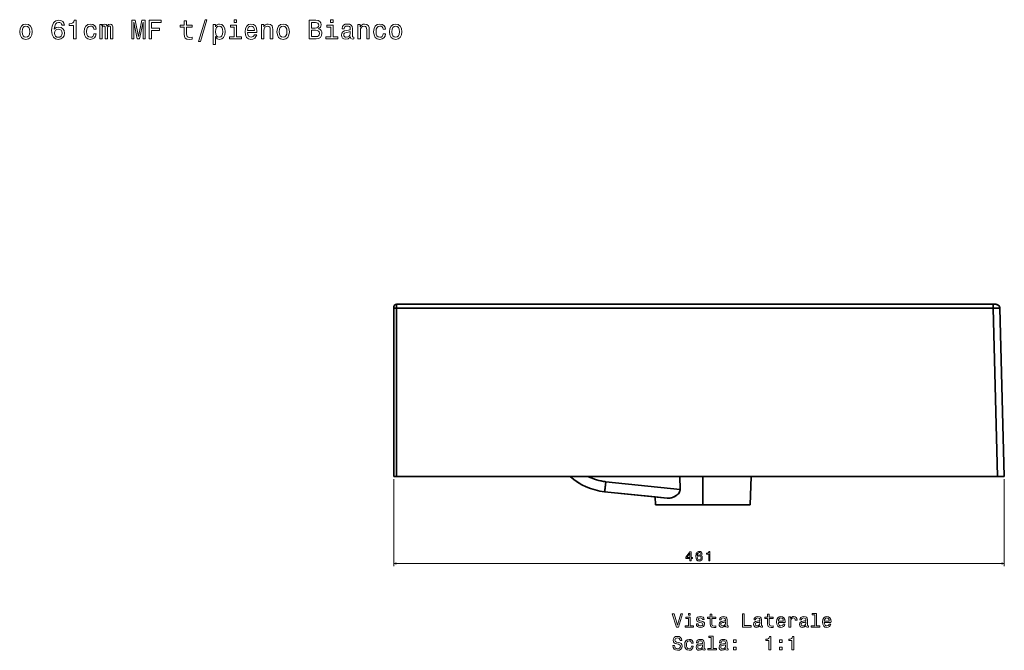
# Model space of a CAD drawing. Extents: x 289 to 1762, y 60 to 1272.
# Tile 4 of 4: x 1018 to 1762, y 796 to 1272. Entities that reach past the tile are written whole.
import ezdxf

# ---------------------------------------------------------------- set-up
doc = ezdxf.new("R2010")
doc.units = 0

msp = doc.modelspace()

# ---------------------------------------------------------------- linework, layer by layer
at = {"color": 7, "lineweight": 35, "ltscale": 0.073038}
for p, q in [((1302.63, 1054.43), (1302.63, 1057.35)), ((1302.63, 1054.43), (1302.63, 1057.35)), ((1753.37, 1057.35), (1753.37, 1054.43)), ((1753.37, 1057.35), (1753.37, 1054.43))]:
    msp.add_line(p, q, dxfattribs=at)
at = {"color": 7, "lineweight": 35}
for p, q in [((1753.37, 1057.35), (1302.63, 1057.35)), ((1302.63, 1057.35), (1753.37, 1057.35)), ((1300.6, 927.35), (1300.6, 1054.37)), ((1300.6, 1054.37), (1300.6, 927.35)), ((1302.63, 927.35), (1302.63, 1054.43)), ((1753.37, 1054.43), (1302.63, 1054.43)), ((1302.63, 927.35), (1302.63, 1054.43)), ((1753.37, 1054.43), (1302.63, 1054.43)), ((1753.37, 1054.43), (1756.75, 927.35)), ((1753.37, 1054.43), (1756.75, 927.35)), ((1761.82, 927.35), (1758.44, 1054.43)), ((1758.44, 1054.43), (1761.82, 927.35)), ((1758.44, 1054.43), (1761.82, 927.35)), ((1758.44, 1054.43), (1761.82, 927.35)), ((1433.78, 927.35), (1302.63, 927.35)), ((1756.75, 927.35), (1302.63, 927.35)), ((1302.63, 927.35), (1756.75, 927.35)), ((1433.78, 927.35), (1324.96, 927.35)), ((1736.45, 927.35), (1324.96, 927.35)), ((1337.14, 927.35), (1719.19, 927.35)), ((1337.14, 927.35), (1719.19, 927.35)), ((1337.14, 927.35), (1433.78, 927.35)), ((1346.2, 927.35), (1449.02, 927.35)), ((1346.2, 927.35), (1433.78, 927.35)), ((1460.75, 923.34), (1516.93, 917.53)), ((1460.75, 923.34), (1516.93, 917.53)), ((1473.29, 927.35), (1495.99, 927.35)), ((1531.51, 927.35), (1553.26, 927.35)), ((1534.05, 905.85), (1534.05, 927.35)), ((1534.05, 927.35), (1534.05, 905.85)), ((1534.05, 927.35), (1534.05, 905.85)), ((1534.05, 905.85), (1534.05, 927.35)), ((1570.68, 927.35), (1569.73, 905.85)), ((1570.68, 927.35), (1569.73, 905.85)), ((1570.68, 927.35), (1665.02, 927.35)), ((1665.17, 927.35), (1570.68, 927.35)), ((1665.23, 927.35), (1570.68, 927.35)), ((1574.8, 927.35), (1674.19, 927.35)), ((1574.8, 927.35), (1665.26, 927.35)), ((1579.11, 927.35), (1690.25, 927.35)), ((1579.11, 927.35), (1665.33, 927.35)), ((1589.89, 927.35), (1661.47, 927.35)), ((1589.89, 927.35), (1661.47, 927.35)), ((1709.11, 927.35), (1624.07, 927.35)), ((1709.15, 927.35), (1624.07, 927.35)), ((1708.25, 927.35), (1644.54, 927.35)), ((1666.56, 927.35), (1644.54, 927.35)), ((1704.32, 927.35), (1647.42, 927.35)), ((1715.26, 927.35), (1676.56, 927.35)), ((1704.32, 927.35), (1676.56, 927.35)), ((1756.75, 927.35), (1727.85, 927.35)), ((1459.9, 915.74), (1498.11, 911.78)), ((1459.9, 915.74), (1507.19, 910.84)), ((1507.19, 910.84), (1459.9, 915.74)), ((1534.05, 905.85), (1498.37, 905.85)), ((1498.37, 905.85), (1534.05, 905.85)), ((1534.05, 905.85), (1498.37, 905.85)), ((1510.71, 905.85), (1534.05, 905.85)), ((1534.05, 905.85), (1510.71, 905.85)), ((1510.71, 905.85), (1534.05, 905.85)), ((1534.05, 905.85), (1557.4, 905.85)), ((1557.4, 905.85), (1534.05, 905.85)), ((1569.73, 905.85), (1534.05, 905.85)), ((1534.05, 905.85), (1569.73, 905.85)), ((1534.05, 905.85), (1569.73, 905.85))]:
    msp.add_line(p, q, dxfattribs=at)
at = {"color": 7, "lineweight": 35, "ltscale": 0.050732}
for p, q in [((1755.4, 1057.35), (1753.37, 1057.35)), ((1753.37, 1057.35), (1755.4, 1057.35))]:
    msp.add_line(p, q, dxfattribs=at)
at = {"color": 7, "lineweight": 35, "ltscale": 0.024347}
for p, q in [((1300.6, 1054.37), (1300.6, 1055.35)), ((1300.6, 1055.35), (1300.6, 1054.37))]:
    msp.add_line(p, q, dxfattribs=at)
at = {"color": 7, "lineweight": 35, "ltscale": 0.050751}
for p, q in [((1302.63, 927.35), (1300.6, 927.35)), ((1300.6, 927.35), (1302.63, 927.35)), ((1300.6, 927.35), (1302.63, 927.35)), ((1514.26, 927.35), (1516.29, 927.35)), ((1624.07, 927.35), (1622.04, 927.35)), ((1624.07, 927.35), (1622.04, 927.35))]:
    msp.add_line(p, q, dxfattribs=at)
at = {"color": 7, "lineweight": 13}
for p, q in [((1300.6, 925.35), (1300.6, 859.57)), ((1761.82, 925.35), (1761.82, 859.57)), ((1300.6, 861.57), (1761.82, 861.57))]:
    msp.add_line(p, q, dxfattribs=at)
at = {"color": 7, "lineweight": 35, "ltscale": 0.455334}
msp.add_line((1324.96, 927.35), (1306.75, 927.35), dxfattribs=at)
msp.add_line((1324.96, 927.35), (1306.75, 927.35), dxfattribs=at)
at = {"color": 7, "lineweight": 35, "ltscale": 0.000274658}
msp.add_line((1306.75, 927.35), (1306.76, 927.35), dxfattribs=at)
msp.add_line((1306.75, 927.35), (1306.76, 927.35), dxfattribs=at)
at = {"color": 7, "lineweight": 35, "ltscale": 0.001279}
msp.add_line((1324.9, 927.35), (1324.85, 927.35), dxfattribs=at)
at = {"color": 7, "lineweight": 35, "ltscale": 0.000338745}
msp.add_line((1324.9, 927.35), (1324.89, 927.35), dxfattribs=at)
msp.add_line((1324.9, 927.35), (1324.89, 927.35), dxfattribs=at)
at = {"color": 7, "lineweight": 35, "ltscale": 0.305914}
for p, q in [((1324.9, 927.35), (1337.14, 927.35)), ((1337.14, 927.35), (1324.9, 927.35))]:
    msp.add_line(p, q, dxfattribs=at)
at = {"color": 7, "lineweight": 35, "ltscale": 0.168777}
msp.add_line((1331.65, 927.35), (1324.9, 927.35), dxfattribs=at)
at = {"color": 7, "lineweight": 35, "ltscale": 0.378717}
msp.add_line((1346.2, 927.35), (1331.05, 927.35), dxfattribs=at)
at = {"color": 7, "lineweight": 35, "ltscale": 0.073114}
msp.add_line((1331.05, 927.35), (1333.97, 927.35), dxfattribs=at)
at = {"color": 7, "lineweight": 35, "ltscale": 0.105859}
msp.add_line((1337.14, 927.35), (1332.91, 927.35), dxfattribs=at)
at = {"color": 7, "lineweight": 35, "ltscale": 0.226443}
msp.add_line((1337.14, 927.35), (1346.2, 927.35), dxfattribs=at)
at = {"color": 7, "lineweight": 35, "ltscale": 0.228375}
msp.add_line((1449.02, 927.35), (1458.16, 927.35), dxfattribs=at)
at = {"color": 7, "lineweight": 35, "ltscale": 0.0694}
msp.add_line((1458.23, 927.35), (1461.01, 927.35), dxfattribs=at)
at = {"color": 7, "lineweight": 35, "ltscale": 0.200595}
msp.add_line((1465.27, 927.35), (1473.29, 927.35), dxfattribs=at)
at = {"color": 7, "lineweight": 35, "ltscale": 0.239114}
msp.add_line((1495.99, 927.35), (1505.55, 927.35), dxfattribs=at)
at = {"color": 7, "lineweight": 35, "ltscale": 0.050748}
msp.add_line((1511.21, 927.35), (1513.24, 927.35), dxfattribs=at)
at = {"color": 7, "lineweight": 35, "ltscale": 0.025375}
msp.add_line((1513.24, 927.35), (1514.26, 927.35), dxfattribs=at)
at = {"color": 7, "lineweight": 35, "ltscale": 0.245582}
for p, q in [((1516.93, 917.53), (1516.82, 927.35)), ((1516.82, 927.35), (1516.93, 917.53))]:
    msp.add_line(p, q, dxfattribs=at)
at = {"color": 7, "lineweight": 35, "ltscale": 0.239108}
msp.add_line((1521.95, 927.35), (1531.51, 927.35), dxfattribs=at)
at = {"color": 7, "lineweight": 35, "ltscale": 0.223218}
msp.add_line((1553.26, 927.35), (1562.19, 927.35), dxfattribs=at)
at = {"color": 7, "lineweight": 35, "ltscale": 0.038367}
msp.add_line((1557.87, 927.35), (1559.41, 927.35), dxfattribs=at)
at = {"color": 7, "lineweight": 35, "ltscale": 0.250427}
msp.add_line((1567.95, 927.35), (1557.93, 927.35), dxfattribs=at)
at = {"color": 7, "lineweight": 35, "ltscale": 0.024609}
msp.add_line((1559.41, 927.35), (1560.39, 927.35), dxfattribs=at)
at = {"color": 7, "lineweight": 35, "ltscale": 0.061591}
msp.add_line((1560.39, 927.35), (1562.85, 927.35), dxfattribs=at)
at = {"color": 7, "lineweight": 35, "ltscale": 0.30484}
msp.add_line((1575.05, 927.35), (1562.85, 927.35), dxfattribs=at)
at = {"color": 7, "lineweight": 35, "ltscale": 0.058478}
msp.add_line((1566.08, 927.35), (1568.42, 927.35), dxfattribs=at)
at = {"color": 7, "lineweight": 35, "ltscale": 0.109171}
msp.add_line((1575.05, 927.35), (1570.68, 927.35), dxfattribs=at)
at = {"color": 7, "lineweight": 35, "ltscale": 0.023862}
msp.add_line((1574.5, 927.35), (1575.45, 927.35), dxfattribs=at)
msp.add_line((1574.5, 927.35), (1575.45, 927.35), dxfattribs=at)
at = {"color": 7, "lineweight": 35, "ltscale": 0.371017}
for p, q in [((1589.89, 927.35), (1575.05, 927.35)), ((1575.05, 927.35), (1589.89, 927.35))]:
    msp.add_line(p, q, dxfattribs=at)
at = {"color": 7, "lineweight": 35, "ltscale": 0.021524}
msp.add_line((1575.45, 927.35), (1576.31, 927.35), dxfattribs=at)
msp.add_line((1575.45, 927.35), (1576.31, 927.35), dxfattribs=at)
at = {"color": 7, "lineweight": 35, "ltscale": 0.069928}
msp.add_line((1576.31, 927.35), (1579.11, 927.35), dxfattribs=at)
msp.add_line((1576.31, 927.35), (1579.11, 927.35), dxfattribs=at)
at = {"color": 7, "lineweight": 35, "ltscale": 0.02196}
msp.add_line((1644.54, 927.35), (1643.66, 927.35), dxfattribs=at)
msp.add_line((1644.54, 927.35), (1643.66, 927.35), dxfattribs=at)
at = {"color": 7, "lineweight": 35, "ltscale": 0.014389}
msp.add_line((1644.02, 927.35), (1644.6, 927.35), dxfattribs=at)
msp.add_line((1644.02, 927.35), (1644.6, 927.35), dxfattribs=at)
at = {"color": 7, "lineweight": 35, "ltscale": 0.070581}
msp.add_line((1644.6, 927.35), (1647.42, 927.35), dxfattribs=at)
msp.add_line((1644.6, 927.35), (1647.42, 927.35), dxfattribs=at)
at = {"color": 7, "lineweight": 35, "ltscale": 0.479865}
msp.add_line((1666.61, 927.35), (1647.42, 927.35), dxfattribs=at)
at = {"color": 7, "lineweight": 35, "ltscale": 0.001981}
msp.add_line((1661.47, 927.35), (1661.54, 927.35), dxfattribs=at)
at = {"color": 7, "lineweight": 35, "ltscale": 0.175174}
msp.add_line((1671.67, 927.35), (1664.66, 927.35), dxfattribs=at)
at = {"color": 7, "lineweight": 35, "ltscale": 0.166733}
msp.add_line((1664.91, 927.35), (1671.58, 927.35), dxfattribs=at)
at = {"color": 7, "lineweight": 35, "ltscale": 0.156799}
msp.add_line((1676.31, 927.35), (1670.04, 927.35), dxfattribs=at)
at = {"color": 7, "lineweight": 35, "ltscale": 0.154959}
msp.add_line((1676.3, 927.35), (1670.1, 927.35), dxfattribs=at)
at = {"color": 7, "lineweight": 35, "ltscale": 0.11991}
msp.add_line((1676.05, 927.35), (1671.25, 927.35), dxfattribs=at)
at = {"color": 7, "lineweight": 35, "ltscale": 0.11713}
msp.add_line((1671.27, 927.35), (1675.96, 927.35), dxfattribs=at)
at = {"color": 7, "lineweight": 35, "ltscale": 0.071472}
msp.add_line((1671.34, 927.35), (1674.19, 927.35), dxfattribs=at)
at = {"color": 7, "lineweight": 35, "ltscale": 0.017862}
msp.add_line((1676.56, 927.35), (1675.85, 927.35), dxfattribs=at)
at = {"color": 7, "lineweight": 35, "ltscale": 0.016476}
msp.add_line((1675.9, 927.35), (1676.56, 927.35), dxfattribs=at)
at = {"color": 7, "lineweight": 35, "ltscale": 0.395197}
msp.add_line((1676.56, 927.35), (1692.37, 927.35), dxfattribs=at)
at = {"color": 7, "lineweight": 35, "ltscale": 0.435889}
msp.add_line((1694, 927.35), (1676.56, 927.35), dxfattribs=at)
at = {"color": 7, "lineweight": 35, "ltscale": 0.45993}
msp.add_line((1694.96, 927.35), (1676.56, 927.35), dxfattribs=at)
at = {"color": 7, "lineweight": 35, "ltscale": 0.342062}
msp.add_line((1676.56, 927.35), (1690.25, 927.35), dxfattribs=at)
at = {"color": 7, "lineweight": 35, "ltscale": 0.327512}
for p, q in [((1703.35, 927.35), (1690.25, 927.35)), ((1690.25, 927.35), (1703.35, 927.35))]:
    msp.add_line(p, q, dxfattribs=at)
at = {"color": 7, "lineweight": 35, "ltscale": 0.307526}
msp.add_line((1709.76, 927.35), (1697.46, 927.35), dxfattribs=at)
at = {"color": 7, "lineweight": 35, "ltscale": 0.283453}
msp.add_line((1709.7, 927.35), (1698.36, 927.35), dxfattribs=at)
at = {"color": 7, "lineweight": 35, "ltscale": 0.217795}
msp.add_line((1700.84, 927.35), (1709.55, 927.35), dxfattribs=at)
at = {"color": 7, "lineweight": 35, "ltscale": 0.12193}
msp.add_line((1703.35, 927.35), (1708.22, 927.35), dxfattribs=at)
msp.add_line((1703.35, 927.35), (1708.22, 927.35), dxfattribs=at)
at = {"color": 7, "lineweight": 35, "ltscale": 0.251218}
msp.add_line((1717.16, 927.35), (1707.11, 927.35), dxfattribs=at)
at = {"color": 7, "lineweight": 35, "ltscale": 0.202249}
msp.add_line((1708.14, 927.35), (1716.23, 927.35), dxfattribs=at)
at = {"color": 7, "lineweight": 35, "ltscale": 0.274179}
msp.add_line((1708.22, 927.35), (1719.19, 927.35), dxfattribs=at)
at = {"color": 7, "lineweight": 35, "ltscale": 0.193564}
msp.add_line((1721.58, 927.35), (1713.84, 927.35), dxfattribs=at)
at = {"color": 7, "lineweight": 35, "ltscale": 0.243512}
msp.add_line((1715.16, 927.35), (1724.9, 927.35), dxfattribs=at)
at = {"color": 7, "lineweight": 35, "ltscale": 0.240231}
msp.add_line((1724.82, 927.35), (1715.21, 927.35), dxfattribs=at)
at = {"color": 7, "lineweight": 35, "ltscale": 0.136768}
msp.add_line((1721.59, 927.35), (1716.11, 927.35), dxfattribs=at)
at = {"color": 7, "lineweight": 35, "ltscale": 0.129428}
msp.add_line((1721.59, 927.35), (1716.41, 927.35), dxfattribs=at)
at = {"color": 7, "lineweight": 35, "ltscale": 0.177646}
msp.add_line((1725.34, 927.35), (1718.23, 927.35), dxfattribs=at)
at = {"color": 7, "lineweight": 35, "ltscale": 0.173837}
msp.add_line((1725.3, 927.35), (1718.35, 927.35), dxfattribs=at)
at = {"color": 7, "lineweight": 35, "ltscale": 0.013626}
msp.add_line((1718.65, 927.35), (1719.19, 927.35), dxfattribs=at)
at = {"color": 7, "lineweight": 35, "ltscale": 0.432788}
for p, q in [((1719.19, 927.35), (1736.5, 927.35)), ((1736.5, 927.35), (1719.19, 927.35))]:
    msp.add_line(p, q, dxfattribs=at)
at = {"color": 7, "lineweight": 35, "ltscale": 0.150317}
msp.add_line((1725.2, 927.35), (1719.19, 927.35), dxfattribs=at)
at = {"color": 7, "lineweight": 35, "ltscale": 0.0724}
msp.add_line((1721.59, 927.35), (1724.48, 927.35), dxfattribs=at)
at = {"color": 7, "lineweight": 35, "ltscale": 0.127271}
msp.add_line((1726.68, 927.35), (1721.59, 927.35), dxfattribs=at)
at = {"color": 7, "lineweight": 35, "ltscale": 0.03183}
msp.add_line((1724.86, 927.35), (1723.59, 927.35), dxfattribs=at)
at = {"color": 7, "lineweight": 35, "ltscale": 0.104941}
msp.add_line((1727.93, 927.35), (1723.74, 927.35), dxfattribs=at)
at = {"color": 7, "lineweight": 35, "ltscale": 0.091779}
msp.add_line((1724.27, 927.35), (1727.94, 927.35), dxfattribs=at)
at = {"color": 7, "lineweight": 35, "ltscale": 0.07803}
msp.add_line((1725.2, 927.35), (1728.33, 927.35), dxfattribs=at)
at = {"color": 7, "lineweight": 35, "ltscale": 0.027258}
msp.add_line((1728.01, 927.35), (1726.92, 927.35), dxfattribs=at)
at = {"color": 7, "lineweight": 35, "ltscale": 0.022089}
msp.add_line((1728.33, 927.35), (1727.44, 927.35), dxfattribs=at)
at = {"color": 7, "lineweight": 35, "ltscale": 0.013702}
msp.add_line((1728.33, 927.35), (1727.78, 927.35), dxfattribs=at)
at = {"color": 7, "lineweight": 35, "ltscale": 0.012744}
msp.add_line((1727.82, 927.35), (1728.33, 927.35), dxfattribs=at)
at = {"color": 7, "lineweight": 35, "ltscale": 0.012448}
msp.add_line((1727.83, 927.35), (1728.33, 927.35), dxfattribs=at)
at = {"color": 7, "lineweight": 35, "ltscale": 0.214352}
msp.add_line((1736.45, 927.35), (1727.87, 927.35), dxfattribs=at)
at = {"color": 7, "lineweight": 35, "ltscale": 0.21394}
msp.add_line((1736.5, 927.35), (1727.94, 927.35), dxfattribs=at)
at = {"color": 7, "lineweight": 35, "ltscale": 0.000509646}
msp.add_line((1728.33, 927.35), (1728.31, 927.35), dxfattribs=at)
at = {"color": 7, "lineweight": 35, "ltscale": 0.455338}
msp.add_line((1754.66, 927.35), (1736.45, 927.35), dxfattribs=at)
msp.add_line((1754.66, 927.35), (1736.45, 927.35), dxfattribs=at)
at = {"color": 7, "lineweight": 35, "ltscale": 0.000360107}
msp.add_line((1736.5, 927.35), (1736.52, 927.35), dxfattribs=at)
msp.add_line((1736.5, 927.35), (1736.52, 927.35), dxfattribs=at)
at = {"color": 7, "lineweight": 35, "ltscale": 0.001276}
msp.add_line((1736.5, 927.35), (1736.55, 927.35), dxfattribs=at)
at = {"color": 7, "lineweight": 35, "ltscale": 0.00027771}
msp.add_line((1754.66, 927.35), (1754.65, 927.35), dxfattribs=at)
msp.add_line((1754.66, 927.35), (1754.65, 927.35), dxfattribs=at)
at = {"color": 7, "lineweight": 35, "ltscale": 0.126831}
for p, q in [((1756.75, 927.35), (1761.82, 927.35)), ((1761.82, 927.35), (1756.75, 927.35)), ((1756.75, 927.35), (1761.82, 927.35))]:
    msp.add_line(p, q, dxfattribs=at)
at = {"color": 7, "lineweight": 35, "ltscale": 0.228265}
msp.add_line((1507.19, 910.84), (1498.11, 911.78), dxfattribs=at)
at = {"color": 7, "lineweight": 35, "ltscale": 0.148427}
msp.add_line((1498.11, 911.78), (1498.37, 905.85), dxfattribs=at)
msp.add_line((1498.11, 911.78), (1498.37, 905.85), dxfattribs=at)
at = {"color": 7, "lineweight": 13}
for points in [[(1051.88, 1268.15), (1051.5, 1269.78), (1050.61, 1270.99), (1049.24, 1271.76), (1047.47, 1272.02), (1046.28, 1271.88), (1045.25, 1271.5), (1044.34, 1270.87), (1043.57, 1269.99), (1042.97, 1268.88), (1042.52, 1267.52), (1042.24, 1265.93), (1042.16, 1264.14), (1042.48, 1261.27), (1043.47, 1259.19), (1045.06, 1257.94), (1047.24, 1257.52), (1049.2, 1257.88), (1050.69, 1258.83), (1051.66, 1260.32), (1052, 1262.22), (1051.66, 1264.14), (1050.73, 1265.61), (1049.3, 1266.54), (1047.53, 1266.86), (1045.61, 1266.45), (1044.18, 1265.31), (1044.48, 1267.52), (1045.13, 1269.12), (1046.11, 1270.07), (1047.49, 1270.39), (1048.49, 1270.23), (1049.26, 1269.8), (1049.76, 1269.1), (1050.03, 1268.15)], [(1058.82, 1257.92), (1060.66, 1257.92), (1060.66, 1272.02), (1059.29, 1272.02), (1058.92, 1270.79), (1058.2, 1269.96), (1057.09, 1269.48), (1055.55, 1269.32), (1055.55, 1267.89), (1058.82, 1267.89)], [(1102.72, 1257.92), (1104.27, 1257.92), (1104.27, 1270.63), (1106.89, 1257.92), (1108.63, 1257.92), (1111.23, 1270.63), (1111.23, 1257.92), (1112.81, 1257.92), (1112.81, 1271.92), (1110.34, 1271.92), (1107.76, 1259.58), (1105.2, 1271.92), (1102.72, 1271.92)], [(1115.77, 1257.92), (1117.65, 1257.92), (1117.65, 1264.36), (1123.54, 1264.36), (1123.54, 1266.03), (1117.65, 1266.03), (1117.65, 1270.23), (1124.89, 1270.23), (1124.89, 1271.92), (1115.77, 1271.92)], [(1153.19, 1256.05), (1154.58, 1256.05), (1159.47, 1272.31), (1158.05, 1272.31)], [(1181.94, 1272.41), (1180.06, 1272.41), (1180.06, 1270.39), (1181.94, 1270.39)], [(1243.87, 1265.49), (1245.28, 1266.66), (1245.64, 1267.44), (1245.77, 1268.41), (1245.5, 1269.92), (1244.72, 1271.01), (1243.45, 1271.68), (1241.67, 1271.92), (1236.69, 1271.92), (1236.69, 1257.92), (1241.95, 1257.92), (1243.83, 1258.2), (1245.22, 1259.03), (1246.09, 1260.34), (1246.39, 1262.12), (1246.21, 1263.31), (1245.72, 1264.3), (1244.94, 1265.02)], [(1254.8, 1272.41), (1252.93, 1272.41), (1252.93, 1270.39), (1254.8, 1270.39)], [(1018.05, 1263.33), (1018.38, 1260.87), (1019.3, 1259.05), (1020.78, 1257.92), (1022.75, 1257.54), (1024.71, 1257.92), (1026.18, 1259.03), (1027.11, 1260.85), (1027.45, 1263.33), (1027.11, 1265.79), (1026.18, 1267.62), (1024.71, 1268.73), (1022.75, 1269.14), (1020.78, 1268.73), (1019.3, 1267.6), (1018.38, 1265.79)], [(1019.87, 1263.35), (1020.05, 1265.16), (1020.62, 1266.48), (1021.52, 1267.28), (1022.75, 1267.56), (1023.96, 1267.28), (1024.87, 1266.5), (1025.44, 1265.16), (1025.64, 1263.35), (1025.44, 1261.51), (1024.87, 1260.18), (1023.96, 1259.37), (1022.75, 1259.11), (1021.52, 1259.37), (1020.62, 1260.18), (1020.05, 1261.51)], [(1050.05, 1262.2), (1049.83, 1260.93), (1049.26, 1259.96), (1048.35, 1259.31), (1047.22, 1259.11), (1046.03, 1259.31), (1045.13, 1259.94), (1044.54, 1260.91), (1044.36, 1262.18), (1044.56, 1263.43), (1045.13, 1264.38), (1046.05, 1264.98), (1047.3, 1265.2), (1048.39, 1264.98), (1049.26, 1264.4), (1049.83, 1263.45)], [(1074.05, 1265.16), (1075.81, 1265.16), (1075.45, 1266.78), (1074.58, 1268.05), (1073.23, 1268.84), (1071.47, 1269.14), (1069.53, 1268.73), (1068.06, 1267.6), (1067.13, 1265.77), (1066.81, 1263.31), (1067.11, 1260.87), (1068.02, 1259.05), (1069.45, 1257.92), (1071.41, 1257.54), (1073.15, 1257.84), (1074.5, 1258.69), (1075.42, 1260.02), (1075.83, 1261.79), (1074.13, 1261.79), (1073.83, 1260.67), (1073.27, 1259.82), (1072.46, 1259.29), (1071.47, 1259.13), (1070.24, 1259.39), (1069.35, 1260.2), (1068.81, 1261.51), (1068.63, 1263.37), (1068.81, 1265.18), (1069.37, 1266.5), (1070.28, 1267.3), (1071.47, 1267.58), (1072.52, 1267.4), (1073.31, 1266.94), (1073.83, 1266.17)], [(1078.59, 1257.92), (1080.23, 1257.92), (1080.23, 1265.16), (1080.33, 1266.25), (1080.63, 1267.04), (1081.09, 1267.5), (1081.7, 1267.69), (1082.18, 1267.52), (1082.51, 1267.12), (1082.67, 1266.43), (1082.73, 1265.53), (1082.73, 1257.92), (1084.26, 1257.92), (1084.26, 1265.16), (1084.36, 1266.23), (1084.66, 1267.02), (1085.15, 1267.5), (1085.75, 1267.69), (1086.24, 1267.52), (1086.56, 1267.12), (1086.76, 1265.53), (1086.76, 1257.92), (1088.4, 1257.92), (1088.4, 1265.41), (1088.3, 1266.96), (1087.97, 1268.15), (1087.33, 1268.88), (1086.28, 1269.14), (1085.05, 1268.73), (1084.1, 1267.56), (1083.35, 1268.71), (1082.1, 1269.14), (1080.95, 1268.73), (1080.17, 1267.6), (1080.17, 1268.75), (1078.59, 1268.75)], [(1142.4, 1266.88), (1142.4, 1261.45), (1142.52, 1259.7), (1143.08, 1258.49), (1144.21, 1257.78), (1146.13, 1257.54), (1148.23, 1257.64), (1148.23, 1259.17), (1146.7, 1259.05), (1145.3, 1259.21), (1144.56, 1259.72), (1144.23, 1260.56), (1144.17, 1261.75), (1144.17, 1266.88), (1148.23, 1266.88), (1148.23, 1268.39), (1144.17, 1268.39), (1144.17, 1271.56), (1142.4, 1271.56), (1142.4, 1268.39), (1139.33, 1268.39), (1139.33, 1266.88)], [(1165.98, 1267.08), (1165.98, 1268.75), (1164.21, 1268.75), (1164.21, 1253.73), (1165.98, 1253.73), (1165.98, 1259.58), (1166.61, 1258.63), (1167.31, 1258), (1169.09, 1257.54), (1170.78, 1257.92), (1172.11, 1259.07), (1172.98, 1260.89), (1173.3, 1263.35), (1172.98, 1265.79), (1172.11, 1267.6), (1170.78, 1268.73), (1169.09, 1269.14), (1168.12, 1269.02), (1167.29, 1268.63), (1166.59, 1267.99)], [(1168.79, 1259.13), (1167.59, 1259.39), (1166.73, 1260.2), (1166.18, 1261.51), (1166, 1263.35), (1166.18, 1265.16), (1166.73, 1266.48), (1167.59, 1267.26), (1168.79, 1267.54), (1169.87, 1267.26), (1170.74, 1266.45), (1171.29, 1265.14), (1171.49, 1263.35), (1171.29, 1261.53), (1170.74, 1260.2), (1169.87, 1259.39)], [(1181.88, 1259.41), (1181.88, 1268.39), (1177.32, 1268.39), (1177.32, 1266.88), (1180.1, 1266.88), (1180.1, 1259.41), (1176.47, 1259.41), (1176.47, 1257.92), (1185.55, 1257.92), (1185.55, 1259.41)], [(1190.15, 1262.82), (1197.25, 1262.82), (1197.27, 1263.65), (1196.95, 1265.97), (1196.06, 1267.71), (1194.65, 1268.75), (1192.77, 1269.14), (1190.94, 1268.73), (1189.52, 1267.6), (1188.62, 1265.77), (1188.29, 1263.35), (1188.59, 1260.87), (1189.5, 1259.05), (1190.89, 1257.92), (1192.71, 1257.54), (1194.28, 1257.8), (1195.57, 1258.49), (1196.52, 1259.58), (1197.07, 1261.03), (1195.31, 1261.03), (1194.95, 1260.22), (1194.42, 1259.62), (1192.93, 1259.13), (1191.78, 1259.35), (1190.91, 1260.06), (1190.35, 1261.21), (1190.15, 1262.76)], [(1190.15, 1264.32), (1190.37, 1265.71), (1190.91, 1266.74), (1191.74, 1267.36), (1192.83, 1267.58), (1193.9, 1267.36), (1194.73, 1266.74), (1195.23, 1265.71), (1195.41, 1264.32)], [(1200.74, 1257.92), (1202.51, 1257.92), (1202.51, 1264.18), (1202.7, 1265.61), (1203.28, 1266.66), (1204.19, 1267.3), (1205.4, 1267.54), (1206.37, 1267.34), (1206.97, 1266.8), (1207.28, 1265.89), (1207.38, 1264.68), (1207.38, 1257.92), (1209.15, 1257.92), (1209.15, 1265.04), (1209.07, 1266.48), (1208.71, 1267.67), (1207.52, 1268.75), (1205.66, 1269.14), (1204.63, 1269), (1203.77, 1268.61), (1203.02, 1267.97), (1202.43, 1267.1), (1202.43, 1268.75), (1200.74, 1268.75)], [(1212.36, 1263.33), (1212.68, 1260.87), (1213.61, 1259.05), (1215.08, 1257.92), (1217.06, 1257.54), (1219.02, 1257.92), (1220.49, 1259.03), (1221.42, 1260.85), (1221.76, 1263.33), (1221.42, 1265.79), (1220.49, 1267.62), (1219.02, 1268.73), (1217.06, 1269.14), (1215.08, 1268.73), (1213.61, 1267.6), (1212.68, 1265.79)], [(1214.17, 1263.35), (1214.36, 1265.16), (1214.92, 1266.48), (1215.83, 1267.28), (1217.06, 1267.56), (1218.27, 1267.28), (1219.18, 1266.5), (1219.74, 1265.16), (1219.94, 1263.35), (1219.74, 1261.51), (1219.18, 1260.18), (1218.27, 1259.37), (1217.06, 1259.11), (1215.83, 1259.37), (1214.92, 1260.18), (1214.36, 1261.51)], [(1241.29, 1266.11), (1238.54, 1266.11), (1238.54, 1270.25), (1241.45, 1270.25), (1242.54, 1270.13), (1243.3, 1269.76), (1243.77, 1269.14), (1243.93, 1268.21), (1243.75, 1267.28), (1243.26, 1266.64), (1242.44, 1266.23)], [(1241.73, 1259.6), (1238.54, 1259.6), (1238.54, 1264.42), (1241.55, 1264.42), (1242.82, 1264.28), (1243.73, 1263.85), (1244.27, 1263.13), (1244.45, 1262.08), (1244.27, 1260.97), (1243.77, 1260.2), (1242.92, 1259.74)], [(1254.74, 1259.41), (1254.74, 1268.39), (1250.18, 1268.39), (1250.18, 1266.88), (1252.97, 1266.88), (1252.97, 1259.41), (1249.34, 1259.41), (1249.34, 1257.92), (1258.41, 1257.92), (1258.41, 1259.41)], [(1267.89, 1259.33), (1267.89, 1259.27), (1268, 1258.59), (1268.3, 1258.1), (1269.57, 1257.72), (1270.56, 1257.88), (1270.56, 1259.25), (1270.13, 1259.19), (1269.57, 1259.45), (1269.47, 1260.26), (1269.47, 1265.87), (1269.23, 1267.3), (1268.52, 1268.31), (1267.29, 1268.92), (1265.55, 1269.14), (1263.86, 1268.9), (1262.61, 1268.21), (1261.82, 1267.14), (1261.56, 1265.73), (1261.56, 1265.61), (1263.15, 1265.61), (1263.3, 1266.45), (1263.74, 1267.06), (1264.47, 1267.42), (1265.49, 1267.56), (1266.48, 1267.46), (1267.19, 1267.16), (1267.61, 1266.64), (1267.75, 1265.91), (1267.67, 1265.06), (1267.35, 1264.64), (1266.54, 1264.44), (1265.03, 1264.28), (1263.3, 1263.91), (1262.06, 1263.27), (1261.34, 1262.26), (1261.12, 1260.77), (1261.32, 1259.43), (1261.94, 1258.45), (1262.95, 1257.82), (1264.34, 1257.6), (1266.22, 1258.02)], [(1273.6, 1257.92), (1275.38, 1257.92), (1275.38, 1264.18), (1275.56, 1265.61), (1276.15, 1266.66), (1277.05, 1267.3), (1278.26, 1267.54), (1279.23, 1267.34), (1279.84, 1266.8), (1280.14, 1265.89), (1280.24, 1264.68), (1280.24, 1257.92), (1282.02, 1257.92), (1282.02, 1265.04), (1281.94, 1266.48), (1281.57, 1267.67), (1280.38, 1268.75), (1278.53, 1269.14), (1277.5, 1269), (1276.63, 1268.61), (1275.88, 1267.97), (1275.3, 1267.1), (1275.3, 1268.75), (1273.6, 1268.75)], [(1292.65, 1265.16), (1294.4, 1265.16), (1294.04, 1266.78), (1293.17, 1268.05), (1291.82, 1268.84), (1290.06, 1269.14), (1288.13, 1268.73), (1286.66, 1267.6), (1285.73, 1265.77), (1285.4, 1263.31), (1285.71, 1260.87), (1286.62, 1259.05), (1288.05, 1257.92), (1290, 1257.54), (1291.74, 1257.84), (1293.09, 1258.69), (1294.02, 1260.02), (1294.42, 1261.79), (1292.73, 1261.79), (1292.43, 1260.67), (1291.86, 1259.82), (1291.05, 1259.29), (1290.06, 1259.13), (1288.83, 1259.39), (1287.95, 1260.2), (1287.4, 1261.51), (1287.22, 1263.37), (1287.4, 1265.18), (1287.97, 1266.5), (1288.87, 1267.3), (1290.06, 1267.58), (1291.11, 1267.4), (1291.9, 1266.94), (1292.43, 1266.17)], [(1297.37, 1263.33), (1297.69, 1260.87), (1298.62, 1259.05), (1300.09, 1257.92), (1302.07, 1257.54), (1304.02, 1257.92), (1305.5, 1259.03), (1306.43, 1260.85), (1306.77, 1263.33), (1306.43, 1265.79), (1305.5, 1267.62), (1304.02, 1268.73), (1302.07, 1269.14), (1300.09, 1268.73), (1298.62, 1267.6), (1297.69, 1265.79)], [(1299.18, 1263.35), (1299.36, 1265.16), (1299.93, 1266.48), (1300.84, 1267.28), (1302.07, 1267.56), (1303.28, 1267.28), (1304.19, 1266.5), (1304.75, 1265.16), (1304.95, 1263.35), (1304.75, 1261.51), (1304.19, 1260.18), (1303.28, 1259.37), (1302.07, 1259.11), (1300.84, 1259.37), (1299.93, 1260.18), (1299.36, 1261.51)], [(1267.69, 1261.71), (1267.45, 1260.67), (1266.81, 1259.86), (1265.84, 1259.33), (1264.65, 1259.15), (1263.88, 1259.25), (1263.34, 1259.58), (1262.99, 1260.14), (1262.89, 1260.93), (1262.97, 1261.63), (1263.3, 1262.14), (1264.59, 1262.7), (1266.22, 1262.94), (1267.69, 1263.43)], [(1524.29, 863.57), (1525.2, 863.57), (1525.2, 865.3), (1526.2, 865.3), (1526.2, 866.11), (1525.2, 866.11), (1525.2, 870.42), (1524.28, 870.42), (1521.22, 866.19), (1521.22, 865.3), (1524.29, 865.3)], [(1533.63, 868.68), (1533.44, 869.5), (1533, 870.11), (1532.31, 870.49), (1531.42, 870.62), (1530.83, 870.55), (1530.31, 870.36), (1529.86, 870.05), (1529.48, 869.6), (1529.17, 869.05), (1528.95, 868.37), (1528.81, 867.57), (1528.77, 866.68), (1528.93, 865.24), (1529.43, 864.21), (1530.22, 863.58), (1531.31, 863.37), (1532.29, 863.55), (1533.04, 864.02), (1533.52, 864.77), (1533.69, 865.72), (1533.52, 866.68), (1533.06, 867.41), (1532.34, 867.88), (1531.45, 868.04), (1530.49, 867.84), (1529.78, 867.26), (1529.93, 868.37), (1530.25, 869.17), (1530.75, 869.64), (1531.43, 869.8), (1531.94, 869.72), (1532.32, 869.51), (1532.57, 869.16), (1532.7, 868.68)], [(1538.5, 863.57), (1539.42, 863.57), (1539.42, 870.62), (1538.73, 870.62), (1538.55, 870.01), (1538.19, 869.59), (1537.63, 869.35), (1536.87, 869.27), (1536.87, 868.55), (1538.5, 868.55)], [(1522.06, 866.11), (1524.29, 869.25), (1524.29, 866.11)], [(1532.71, 865.71), (1532.6, 865.07), (1532.32, 864.59), (1531.87, 864.27), (1531.3, 864.17), (1530.71, 864.27), (1530.25, 864.58), (1529.96, 865.06), (1529.87, 865.7), (1529.97, 866.32), (1530.25, 866.8), (1530.72, 867.1), (1531.34, 867.21), (1531.89, 867.1), (1532.32, 866.81), (1532.6, 866.33)], [(1517.44, 823.49), (1514.94, 814.97), (1512.36, 823.49), (1510.99, 823.49), (1514.22, 813.47), (1515.66, 813.47), (1518.81, 823.49)], [(1524.51, 814.54), (1524.51, 820.95), (1521.25, 820.95), (1521.25, 819.87), (1523.24, 819.87), (1523.24, 814.54), (1520.64, 814.54), (1520.64, 813.47), (1527.13, 813.47), (1527.13, 814.54)], [(1524.55, 823.82), (1523.21, 823.82), (1523.21, 822.38), (1524.55, 822.38)], [(1533.09, 817.98), (1531.87, 818.27), (1530.96, 818.6), (1530.66, 819.28), (1530.74, 819.75), (1531.05, 820.1), (1531.54, 820.32), (1532.24, 820.4), (1532.92, 820.32), (1533.45, 820.06), (1533.8, 819.67), (1533.94, 819.15), (1535.18, 819.15), (1535.18, 819.18), (1534.97, 820.11), (1534.38, 820.85), (1533.45, 821.31), (1532.24, 821.48), (1531.02, 821.31), (1530.12, 820.84), (1529.56, 820.13), (1529.39, 819.24), (1529.52, 818.37), (1529.92, 817.77), (1530.59, 817.33), (1531.55, 817.03), (1532.96, 816.69), (1533.83, 816.33), (1534.06, 816.04), (1534.14, 815.6), (1534.02, 815.07), (1533.67, 814.67), (1533.11, 814.41), (1532.36, 814.32), (1531.57, 814.41), (1530.99, 814.71), (1530.6, 815.2), (1530.44, 815.88), (1529.22, 815.88), (1529.42, 814.73), (1530.01, 813.89), (1530.95, 813.39), (1532.24, 813.2), (1533.6, 813.39), (1534.59, 813.89), (1535.2, 814.7), (1535.41, 815.75), (1535.25, 816.66), (1534.81, 817.28), (1534.07, 817.68)], [(1539.68, 819.87), (1539.68, 815.99), (1539.76, 814.74), (1540.17, 813.88), (1540.97, 813.37), (1542.34, 813.2), (1543.84, 813.27), (1543.84, 814.37), (1542.75, 814.28), (1541.75, 814.39), (1541.22, 814.75), (1540.99, 815.36), (1540.95, 816.21), (1540.95, 819.87), (1543.84, 819.87), (1543.84, 820.95), (1540.95, 820.95), (1540.95, 823.21), (1539.68, 823.21), (1539.68, 820.95), (1537.49, 820.95), (1537.49, 819.87)], [(1551.25, 814.48), (1551.25, 814.44), (1551.32, 813.95), (1551.54, 813.6), (1552.44, 813.33), (1553.15, 813.44), (1553.15, 814.42), (1552.85, 814.38), (1552.44, 814.57), (1552.37, 815.14), (1552.37, 819.15), (1552.2, 820.17), (1551.7, 820.89), (1550.82, 821.33), (1549.58, 821.48), (1548.37, 821.31), (1547.47, 820.82), (1546.91, 820.06), (1546.72, 819.05), (1546.72, 818.96), (1547.86, 818.96), (1547.96, 819.57), (1548.28, 820), (1548.8, 820.26), (1549.53, 820.36), (1550.24, 820.29), (1550.74, 820.07), (1551.05, 819.7), (1551.15, 819.18), (1551.09, 818.57), (1550.86, 818.27), (1550.28, 818.13), (1549.2, 818.01), (1547.96, 817.75), (1547.08, 817.29), (1546.57, 816.57), (1546.41, 815.5), (1546.55, 814.55), (1547, 813.85), (1547.72, 813.4), (1548.71, 813.24), (1550.05, 813.54)], [(1564.06, 813.47), (1570.48, 813.47), (1570.48, 814.68), (1565.38, 814.68), (1565.38, 823.47), (1564.06, 823.47)], [(1577.27, 814.48), (1577.27, 814.44), (1577.34, 813.95), (1577.56, 813.6), (1578.47, 813.33), (1579.17, 813.44), (1579.17, 814.42), (1578.87, 814.38), (1578.47, 814.57), (1578.4, 815.14), (1578.4, 819.15), (1578.22, 820.17), (1577.72, 820.89), (1576.84, 821.33), (1575.6, 821.48), (1574.39, 821.31), (1573.5, 820.82), (1572.93, 820.06), (1572.75, 819.05), (1572.75, 818.96), (1573.89, 818.96), (1573.99, 819.57), (1574.3, 820), (1574.82, 820.26), (1575.56, 820.36), (1576.26, 820.29), (1576.77, 820.07), (1577.07, 819.7), (1577.17, 819.18), (1577.11, 818.57), (1576.88, 818.27), (1576.31, 818.13), (1575.23, 818.01), (1573.99, 817.75), (1573.11, 817.29), (1572.59, 816.57), (1572.43, 815.5), (1572.57, 814.55), (1573.02, 813.85), (1573.74, 813.4), (1574.74, 813.24), (1576.08, 813.54)], [(1583.05, 819.87), (1583.05, 815.99), (1583.14, 814.74), (1583.54, 813.88), (1584.35, 813.37), (1585.72, 813.2), (1587.21, 813.27), (1587.21, 814.37), (1586.12, 814.28), (1585.12, 814.39), (1584.59, 814.75), (1584.36, 815.36), (1584.32, 816.21), (1584.32, 819.87), (1587.21, 819.87), (1587.21, 820.95), (1584.32, 820.95), (1584.32, 823.21), (1583.05, 823.21), (1583.05, 820.95), (1580.86, 820.95), (1580.86, 819.87)], [(1591.13, 816.97), (1596.21, 816.97), (1596.22, 817.56), (1595.99, 819.22), (1595.36, 820.46), (1594.35, 821.21), (1593.01, 821.48), (1591.7, 821.2), (1590.69, 820.39), (1590.04, 819.08), (1589.81, 817.35), (1590.02, 815.58), (1590.67, 814.28), (1591.67, 813.47), (1592.96, 813.2), (1594.09, 813.39), (1595.01, 813.88), (1595.69, 814.65), (1596.08, 815.69), (1594.82, 815.69), (1594.56, 815.11), (1594.19, 814.68), (1593.12, 814.34), (1592.3, 814.5), (1591.68, 815), (1591.28, 815.82), (1591.13, 816.93)], [(1591.13, 818.04), (1591.29, 819.03), (1591.68, 819.77), (1592.27, 820.22), (1593.05, 820.37), (1593.81, 820.22), (1594.4, 819.77), (1594.76, 819.03), (1594.89, 818.04)], [(1599.17, 813.47), (1600.44, 813.47), (1600.44, 817.9), (1600.57, 818.96), (1600.96, 819.73), (1601.59, 820.19), (1602.44, 820.35), (1603.08, 820.24), (1603.55, 819.96), (1603.84, 819.47), (1603.94, 818.8), (1605.23, 818.8), (1605.05, 819.97), (1604.58, 820.81), (1603.78, 821.31), (1602.7, 821.48), (1601.97, 821.37), (1601.34, 821.08), (1600.77, 820.59), (1600.33, 819.93), (1600.33, 821.21), (1599.17, 821.21)], [(1611.97, 814.48), (1611.97, 814.44), (1612.04, 813.95), (1612.26, 813.6), (1613.17, 813.33), (1613.87, 813.44), (1613.87, 814.42), (1613.57, 814.38), (1613.17, 814.57), (1613.09, 815.14), (1613.09, 819.15), (1612.92, 820.17), (1612.42, 820.89), (1611.54, 821.33), (1610.3, 821.48), (1609.09, 821.31), (1608.19, 820.82), (1607.63, 820.06), (1607.44, 819.05), (1607.44, 818.96), (1608.58, 818.96), (1608.68, 819.57), (1609, 820), (1609.52, 820.26), (1610.25, 820.36), (1610.96, 820.29), (1611.46, 820.07), (1611.77, 819.7), (1611.87, 819.18), (1611.81, 818.57), (1611.58, 818.27), (1611, 818.13), (1609.92, 818.01), (1608.68, 817.75), (1607.8, 817.29), (1607.29, 816.57), (1607.13, 815.5), (1607.27, 814.55), (1607.72, 813.85), (1608.44, 813.4), (1609.43, 813.24), (1610.77, 813.54)], [(1618.57, 822.75), (1618.57, 814.54), (1615.96, 814.54), (1615.96, 813.47), (1622.43, 813.47), (1622.43, 814.54), (1619.84, 814.54), (1619.84, 823.82), (1616.58, 823.82), (1616.58, 822.75)], [(1625.83, 816.97), (1630.9, 816.97), (1630.92, 817.56), (1630.69, 819.22), (1630.05, 820.46), (1629.04, 821.21), (1627.7, 821.48), (1626.39, 821.2), (1625.38, 820.39), (1624.74, 819.08), (1624.51, 817.35), (1624.72, 815.58), (1625.37, 814.28), (1626.36, 813.47), (1627.66, 813.2), (1628.78, 813.39), (1629.71, 813.88), (1630.38, 814.65), (1630.77, 815.69), (1629.52, 815.69), (1629.26, 815.11), (1628.89, 814.68), (1627.82, 814.34), (1627, 814.5), (1626.38, 815), (1625.97, 815.82), (1625.83, 816.93)], [(1625.83, 818.04), (1625.99, 819.03), (1626.38, 819.77), (1626.97, 820.22), (1627.75, 820.37), (1628.51, 820.22), (1629.1, 819.77), (1629.46, 819.03), (1629.59, 818.04)], [(1551.1, 816.18), (1550.93, 815.43), (1550.47, 814.86), (1549.78, 814.48), (1548.93, 814.35), (1548.38, 814.42), (1547.99, 814.65), (1547.75, 815.06), (1547.68, 815.62), (1547.73, 816.12), (1547.96, 816.48), (1548.89, 816.89), (1550.05, 817.06), (1551.1, 817.41)], [(1577.13, 816.18), (1576.95, 815.43), (1576.49, 814.86), (1575.8, 814.48), (1574.95, 814.35), (1574.4, 814.42), (1574.02, 814.65), (1573.77, 815.06), (1573.7, 815.62), (1573.76, 816.12), (1573.99, 816.48), (1574.91, 816.89), (1576.08, 817.06), (1577.13, 817.41)], [(1611.82, 816.18), (1611.65, 815.43), (1611.19, 814.86), (1610.5, 814.48), (1609.65, 814.35), (1609.1, 814.42), (1608.71, 814.65), (1608.47, 815.06), (1608.4, 815.62), (1608.45, 816.12), (1608.68, 816.48), (1609.61, 816.89), (1610.77, 817.06), (1611.82, 817.41)], [(1512.66, 799.5), (1511.35, 799.5), (1511.64, 797.97), (1512.36, 796.84), (1513.47, 796.17), (1514.97, 795.92), (1516.45, 796.15), (1517.56, 796.79), (1518.27, 797.78), (1518.53, 799.09), (1518.31, 800.27), (1517.7, 801.04), (1516.72, 801.54), (1515.41, 801.92), (1514.29, 802.19), (1513.55, 802.51), (1513.14, 802.97), (1513.01, 803.69), (1513.14, 804.34), (1513.51, 804.83), (1514.09, 805.16), (1514.88, 805.27), (1515.69, 805.13), (1516.32, 804.74), (1516.74, 804.09), (1516.94, 803.21), (1518.25, 803.21), (1518.25, 803.24), (1518.02, 804.6), (1517.34, 805.6), (1516.28, 806.24), (1514.84, 806.45), (1513.54, 806.24), (1512.53, 805.63), (1511.88, 804.7), (1511.65, 803.49), (1511.84, 802.41), (1512.39, 801.67), (1513.25, 801.18), (1514.43, 800.81), (1515.6, 800.48), (1516.48, 800.16), (1517.01, 799.7), (1517.2, 798.95), (1517.03, 798.18), (1516.58, 797.61), (1515.9, 797.25), (1515.02, 797.13), (1514.04, 797.29), (1513.29, 797.75), (1512.82, 798.5)], [(1525.56, 801.37), (1526.81, 801.37), (1526.55, 802.52), (1525.93, 803.43), (1524.97, 803.99), (1523.71, 804.21), (1522.33, 803.92), (1521.28, 803.11), (1520.61, 801.8), (1520.38, 800.04), (1520.6, 798.3), (1521.25, 797), (1522.27, 796.2), (1523.67, 795.92), (1524.91, 796.14), (1525.87, 796.74), (1526.54, 797.69), (1526.82, 798.96), (1525.61, 798.96), (1525.4, 798.16), (1524.99, 797.55), (1524.42, 797.18), (1523.71, 797.06), (1522.83, 797.25), (1522.2, 797.82), (1521.81, 798.76), (1521.68, 800.09), (1521.81, 801.38), (1522.21, 802.32), (1522.86, 802.9), (1523.71, 803.1), (1524.46, 802.97), (1525.02, 802.64), (1525.4, 802.09)], [(1533.9, 797.2), (1533.9, 797.16), (1533.97, 796.67), (1534.19, 796.33), (1535.1, 796.05), (1535.8, 796.17), (1535.8, 797.15), (1535.5, 797.1), (1535.1, 797.29), (1535.02, 797.87), (1535.02, 801.87), (1534.85, 802.9), (1534.35, 803.62), (1533.47, 804.05), (1532.23, 804.21), (1531.02, 804.03), (1530.12, 803.54), (1529.56, 802.78), (1529.38, 801.77), (1529.38, 801.69), (1530.51, 801.69), (1530.61, 802.29), (1530.93, 802.72), (1531.45, 802.98), (1532.19, 803.08), (1532.89, 803.01), (1533.4, 802.79), (1533.7, 802.42), (1533.8, 801.9), (1533.74, 801.3), (1533.51, 800.99), (1532.93, 800.85), (1531.85, 800.73), (1530.61, 800.48), (1529.74, 800.01), (1529.22, 799.29), (1529.06, 798.23), (1529.2, 797.28), (1529.65, 796.57), (1530.37, 796.12), (1531.36, 795.96), (1532.7, 796.27)], [(1540.5, 805.48), (1540.5, 797.26), (1537.89, 797.26), (1537.89, 796.2), (1544.36, 796.2), (1544.36, 797.26), (1541.77, 797.26), (1541.77, 806.54), (1538.51, 806.54), (1538.51, 805.48)], [(1551.25, 797.2), (1551.25, 797.16), (1551.32, 796.67), (1551.54, 796.33), (1552.44, 796.05), (1553.15, 796.17), (1553.15, 797.15), (1552.85, 797.1), (1552.44, 797.29), (1552.37, 797.87), (1552.37, 801.87), (1552.2, 802.9), (1551.7, 803.62), (1550.82, 804.05), (1549.58, 804.21), (1548.37, 804.03), (1547.47, 803.54), (1546.91, 802.78), (1546.72, 801.77), (1546.72, 801.69), (1547.86, 801.69), (1547.96, 802.29), (1548.28, 802.72), (1548.8, 802.98), (1549.53, 803.08), (1550.24, 803.01), (1550.74, 802.79), (1551.05, 802.42), (1551.15, 801.9), (1551.09, 801.3), (1550.86, 800.99), (1550.28, 800.85), (1549.2, 800.73), (1547.96, 800.48), (1547.08, 800.01), (1546.57, 799.29), (1546.41, 798.23), (1546.55, 797.28), (1547, 796.57), (1547.72, 796.12), (1548.71, 795.96), (1550.05, 796.27)], [(1557.31, 801.79), (1559.3, 801.79), (1559.3, 803.93), (1557.31, 803.93)], [(1584.07, 796.2), (1585.38, 796.2), (1585.38, 806.27), (1584.4, 806.27), (1584.14, 805.39), (1583.63, 804.8), (1582.83, 804.45), (1581.74, 804.34), (1581.74, 803.31), (1584.07, 803.31)], [(1592.01, 801.79), (1594, 801.79), (1594, 803.93), (1592.01, 803.93)], [(1601.42, 796.2), (1602.73, 796.2), (1602.73, 806.27), (1601.75, 806.27), (1601.49, 805.39), (1600.97, 804.8), (1600.18, 804.45), (1599.09, 804.34), (1599.09, 803.31), (1601.42, 803.31)], [(1533.76, 798.9), (1533.58, 798.16), (1533.12, 797.58), (1532.43, 797.2), (1531.58, 797.07), (1531.03, 797.15), (1530.64, 797.38), (1530.4, 797.78), (1530.33, 798.34), (1530.38, 798.85), (1530.61, 799.21), (1531.54, 799.61), (1532.7, 799.78), (1533.76, 800.13)], [(1551.1, 798.9), (1550.93, 798.16), (1550.47, 797.58), (1549.78, 797.2), (1548.93, 797.07), (1548.38, 797.15), (1547.99, 797.38), (1547.75, 797.78), (1547.68, 798.34), (1547.73, 798.85), (1547.96, 799.21), (1548.89, 799.61), (1550.05, 799.78), (1551.1, 800.13)], [(1557.31, 796.2), (1559.3, 796.2), (1559.3, 798.34), (1557.31, 798.34)], [(1592.01, 796.2), (1594, 796.2), (1594, 798.34), (1592.01, 798.34)]]:
    msp.add_lwpolyline(points, close=True, dxfattribs=at)
at = {"color": 7, "lineweight": 35}
for points in [[(1300.6, 1055.35), (1300.66, 1055.82), (1300.82, 1056.26), (1301.09, 1056.65), (1301.44, 1056.97), (1301.86, 1057.2), (1302.33, 1057.33), (1302.63, 1057.35)], [(1300.6, 1055.35), (1300.66, 1055.82), (1300.82, 1056.26), (1301.09, 1056.65), (1301.44, 1056.97), (1301.86, 1057.2), (1302.32, 1057.33), (1302.63, 1057.35)], [(1755.4, 1057.35), (1755.87, 1057.31), (1756.33, 1057.21), (1756.77, 1057.03), (1757.17, 1056.79), (1757.53, 1056.49), (1757.84, 1056.14), (1758.09, 1055.75), (1758.28, 1055.32), (1758.4, 1054.87), (1758.44, 1054.43)], [(1755.4, 1057.35), (1755.87, 1057.31), (1756.33, 1057.21), (1756.77, 1057.03), (1757.17, 1056.79), (1757.53, 1056.49), (1757.84, 1056.14), (1758.09, 1055.75), (1758.28, 1055.32), (1758.4, 1054.87), (1758.44, 1054.43)], [(1755.4, 1057.35), (1755.87, 1057.31), (1756.33, 1057.21), (1756.77, 1057.03), (1757.17, 1056.79), (1757.53, 1056.49), (1757.84, 1056.14), (1758.09, 1055.75), (1758.28, 1055.32), (1758.4, 1054.87), (1758.44, 1054.43)], [(1300.6, 1054.37), (1300.6, 1054.38), (1300.6, 1054.38), (1300.61, 1054.38), (1300.63, 1054.38), (1300.81, 1054.4), (1301.95, 1054.42), (1302.63, 1054.43)], [(1300.6, 1054.37), (1300.6, 1054.38), (1300.6, 1054.38), (1300.61, 1054.38), (1300.63, 1054.38), (1300.81, 1054.4), (1301.95, 1054.42), (1302.63, 1054.43)], [(1758.44, 1054.43), (1758.44, 1054.43), (1758.44, 1054.43), (1758.44, 1054.43), (1758.39, 1054.44), (1758.03, 1054.45), (1756.01, 1054.46), (1753.37, 1054.43)], [(1758.44, 1054.43), (1758.44, 1054.43), (1758.44, 1054.43), (1758.44, 1054.43), (1758.39, 1054.44), (1758.03, 1054.45), (1756.05, 1054.46), (1753.37, 1054.43)], [(1460.75, 923.34), (1460.07, 917.1), (1459.92, 915.8), (1459.91, 915.74), (1459.9, 915.74)], [(1460.75, 923.34), (1460, 916.48), (1459.91, 915.75), (1459.9, 915.74), (1459.9, 915.74)], [(1516.93, 917.53), (1516.89, 916.92), (1516.77, 916.34), (1516.57, 915.78), (1516.38, 915.38), (1516.15, 915), (1515.84, 914.56), (1515.5, 914.16), (1515.05, 913.71), (1514.58, 913.3), (1514.08, 912.92), (1513.56, 912.57), (1512.94, 912.21), (1512.31, 911.88), (1511.16, 911.41), (1510.01, 911.06), (1508.86, 910.86), (1508.31, 910.81), (1507.76, 910.8), (1507.19, 910.84)], [(1507.19, 910.84), (1508.22, 910.81), (1509.32, 910.92), (1510.47, 911.19), (1511.62, 911.58), (1512.76, 912.11), (1513.86, 912.77), (1514.77, 913.46), (1515.19, 913.85), (1515.6, 914.27), (1516.1, 914.92), (1516.52, 915.66), (1516.68, 916.05), (1516.8, 916.46), (1516.9, 916.99), (1516.93, 917.53)]]:
    msp.add_lwpolyline(points, dxfattribs=at)
at = {"color": 7, "lineweight": 13}
for points in [[(1302.53, 862.09), (1300.6, 861.57), (1302.53, 861.05)], [(1759.89, 861.05), (1761.82, 861.57), (1759.89, 862.09)]]:
    msp.add_lwpolyline(points, dxfattribs=at)
at = {"color": 7, "lineweight": 35}
for centre, radius, start, end in [((1464.65, 961.11), 37.97, 242.77842, 264.10567), ((1464.65, 961.11), 37.97, 242.7774, 264.10453), ((1464.68, 961.24), 38.1, 256.0352, 263.43489)]:
    msp.add_arc(centre, radius, start, end, dxfattribs=at)
for centre, major_axis, ratio, start_param, end_param in [((1464.69, 960.52), (45.69, 0.46), 0.985455, 3.959472, 4.597506), ((1464.69, 960.52), (45.69, 0.46), 0.985455, 3.959474, 4.597506), ((1464.66, 960.45), (45.64, -0.62), 0.984875, 3.982903, 4.621503)]:
    msp.add_ellipse(centre, major_axis=major_axis, ratio=ratio, start_param=start_param, end_param=end_param, dxfattribs=at)

doc.saveas('drawing.dxf')
